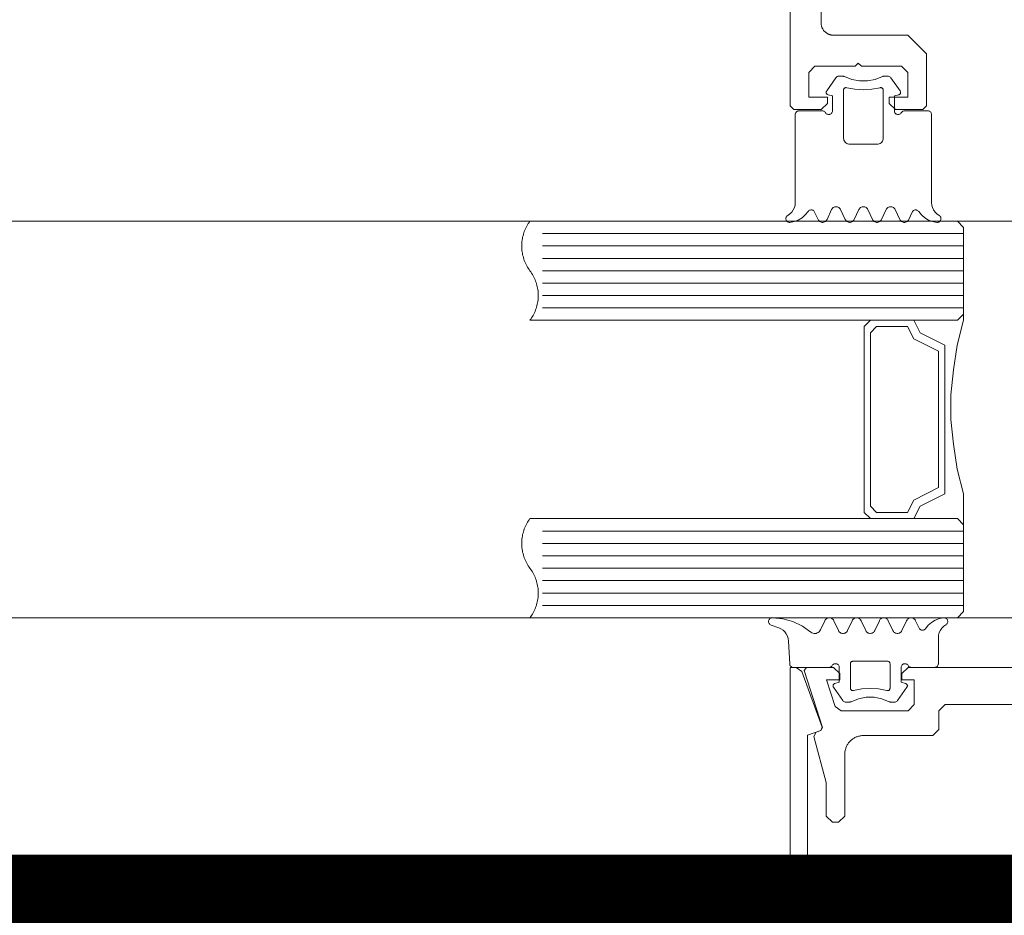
# Model space of a CAD drawing. Header units: millimetres. Extents: x 7483 to 13091, y 8111 to 13871.
# Tile 171 of 256: x 10001 to 10009, y 9220 to 9227. Entities that reach past the tile are written whole.
import ezdxf

# ---------------------------------------------------------------- set-up
doc = ezdxf.new("R2010")
doc.units = ezdxf.units.MM
doc.linetypes.add('DASHED2', pattern=[0.375, 0.25, -0.125])
doc.linetypes.add('DGN_STYLE_2', pattern=[30.2, 18.12, -12.08])
doc.layers.add('a___wymiary', color=7, linetype='Continuous', lineweight=5, true_color=0x000000)
doc.layers.add('wymiary', color=7, linetype='Continuous', lineweight=5, true_color=0xb2b2b2)
for name, color, linetype, lineweight in [('A_zaluzje', 7, 'Continuous', 15), ('CZ-SR', 106, 'Continuous', 13), ('drzwi', 30, 'Continuous', 20)]:
    doc.layers.add(name, color=color, linetype=linetype, lineweight=lineweight)
doc.layers.add('Powierzchnie', color=21, linetype='DGN_STYLE_2', lineweight=15, plot=False)
doc.styles.add('Arial', font='arial.ttf')
doc.dimstyles.new('wymiary agp1', dxfattribs={"dimtxt": 16, "dimasz": 5, "dimexe": 30, "dimexo": 60, "dimgap": 1.8, "dimtad": 1, "dimdec": 3, "dimrnd": 0.5, "dimdsep": 46, "dimtxsty": 'Arial', "dimblk": 'znacznik', "dimcen": 1.5, "dimse1": 1, "dimse2": 1, "dimclrd": 256, "dimazin": 0, "dimtfac": 1, "dimtdec": 3, "dimtmove": 1, "dimatfit": 3, "dimldrblk": 'znacznik', "dimfxl": 0, "dimlwd": -1, "dimarcsym": 0})

# ---------------------------------------------------------------- blocks, each defined once
blk = doc.blocks.new('zw$58')
for p, q in [((2.461288, 6.650213), (2.536239, 6.757207)), ((2.979159, 6.757207), (3.054061, 6.650213)), ((2.391415, 5.613097), (2.363192, 5.673681)), ((2.501424, 5.693505), (2.463924, 5.613097)), ((2.611434, 5.613097), (2.573934, 5.693505)), ((2.721444, 5.693505), (2.683944, 5.613097)), ((2.831454, 5.613097), (2.793954, 5.693505)), ((2.941415, 5.693505), (2.903915, 5.613097)), ((3.051424, 5.613097), (3.013924, 5.693505)), ((3.152206, 5.673681), (3.123934, 5.613097)), ((3.566666, 5.500001), (0.166666, 5.500001)), ((3.566666, 5.400001), (0.166666, 5.400001)), ((3.566666, 5.300001), (0.166666, 5.300001)), ((3.566666, 5.200001), (0.166666, 5.200001)), ((3.566666, 5.100001), (0.166666, 5.100001)), ((3.566666, 5.000001), (0.166666, 5.000001)), ((3.566666, 4.900001), (0.166666, 4.900001)), ((3.566666, 3.100001), (0.166666, 3.100001)), ((3.566666, 3.000001), (0.166666, 3.000001)), ((3.566666, 2.900001), (0.166666, 2.900001)), ((3.566666, 2.800001), (0.166666, 2.800001)), ((3.566666, 2.700001), (0.166666, 2.700001)), ((3.566666, 2.600001), (0.166666, 2.600001)), ((3.566666, 2.500001), (0.166666, 2.500001)), ((2.012307, 2.341814), (2.074172, 2.319304)), ((2.556301, 2.296495), (2.518801, 2.376909)), ((2.666311, 2.376909), (2.628811, 2.296495)), ((2.776321, 2.296495), (2.738821, 2.376909)), ((2.88633, 2.376909), (2.84883, 2.296495)), ((2.996291, 2.296495), (2.95884, 2.376909)), ((3.106301, 2.376909), (3.068801, 2.296495)), ((3.207082, 2.31632), (3.178811, 2.376909)), ((2.158694, 2.233617), (2.158694, 2.233617)), ((2.152932, 2.212816), (2.1626, 2.028435)), ((2.158694, 2.138372), (2.158694, 2.138372)), ((2.563479, 1.995494), (2.563479, 1.995494)), ((2.968264, 2.04312), (2.968264, 2.04312)), ((2.516164, 1.839788), (2.591115, 1.732793)), ((2.563479, 1.900243), (2.563479, 1.900243)), ((3.034035, 1.732793), (3.108938, 1.839788)), ((3.111184, 1.852617), (3.111184, 1.852617))]:
    blk.add_line(p, q)
for points in [[(2.166666, 14.7502), (2.166666, 6.5302), (2.196666, 6.5002), (2.416666, 6.5002), (2.466666, 6.5502), (2.466666, 6.6002), (2.316062, 6.6002), (2.316062, 6.8002), (2.366062, 6.8502), (2.691062, 6.8502), (2.716062, 6.8752), (2.741062, 6.8502), (3.066062, 6.8502), (3.116062, 6.8002), (3.116062, 6.6002), (2.966062, 6.6002), (2.966062, 6.5502), (3.016062, 6.5002), (3.236062, 6.5002), (3.266062, 6.5302), (3.266062, 6.9502), (3.116062, 7.1002), (2.516062, 7.1002), (2.5117, 7.100295), (2.507346, 7.100581), (2.503009, 7.101056), (2.498697, 7.101719), (2.494418, 7.10257), (2.49018, 7.103608), (2.485991, 7.104828), (2.48186, 7.106231), (2.477793, 7.107812), (2.4738, 7.109569), (2.469887, 7.111499), (2.466062, 7.113598), (2.462332, 7.115861), (2.458704, 7.118285), (2.455185, 7.120865), (2.451783, 7.123596), (2.448503, 7.126472), (2.445351, 7.129489), (2.442334, 7.132641), (2.439457, 7.135921), (2.436726, 7.139324), (2.434146, 7.142842), (2.431722, 7.14647), (2.429459, 7.1502), (2.427361, 7.154025), (2.425431, 7.157938), (2.423674, 7.161932), (2.422092, 7.165998), (2.42069, 7.17013), (2.419469, 7.174318), (2.418432, 7.178556), (2.417581, 7.182835), (2.416917, 7.187147), (2.416442, 7.191485), (2.416157, 7.195838), (2.416062, 7.2002), (2.416062, 8.0002)], [(2.536208, 6.757225), (2.539267, 6.760918), (2.542875, 6.764077), (2.54694, 6.766621), (2.551359, 6.768485), (2.556019, 6.769621), (2.560799, 6.77), (2.590341, 6.77), (2.593855, 6.769796), (2.597321, 6.769183), (2.600692, 6.768167), (2.60392, 6.766764)], [(2.911432, 6.766753), (2.852144, 6.743386), (2.789537, 6.731494), (2.725812, 6.731494), (2.663205, 6.743386), (2.603917, 6.766753)], [(2.911439, 6.766745), (2.914664, 6.768152), (2.918032, 6.769172), (2.921496, 6.769791), (2.925008, 6.77), (2.954598, 6.77), (2.96032, 6.769445), (2.96583, 6.767809), (2.970928, 6.765153), (2.975425, 6.761573), (2.979157, 6.757202)], [(2.892686, 6.676828), (2.89628, 6.677415), (2.899921, 6.67734), (2.903487, 6.676605), (2.906862, 6.675236), (2.909932, 6.673277), (2.912596, 6.670794), (2.914766, 6.667869), (2.916369, 6.664598), (2.917353, 6.661091), (2.917684, 6.657463), (2.917684, 6.27), (2.916925, 6.261318), (2.914669, 6.252899), (2.910986, 6.245), (2.905986, 6.237861), (2.899824, 6.231698), (2.892684, 6.226699), (2.884785, 6.223015), (2.876367, 6.22076), (2.867684, 6.22), (2.647665, 6.22), (2.638982, 6.22076), (2.630564, 6.223015), (2.622665, 6.226699), (2.615525, 6.231698), (2.609363, 6.237861), (2.604363, 6.245), (2.60068, 6.252899), (2.598424, 6.261318), (2.597665, 6.27), (2.597665, 6.657463), (2.597996, 6.661089), (2.59898, 6.664594), (2.600583, 6.667862), (2.602753, 6.670787), (2.605417, 6.67327), (2.608488, 6.675229), (2.611863, 6.6766), (2.615431, 6.677338), (2.619074, 6.677416), (2.62267, 6.676834)], [(2.892681, 6.676829), (2.82572, 6.663984), (2.757674, 6.659679), (2.689629, 6.663984), (2.622667, 6.676829)], [(2.451693, 6.474988), (2.454694, 6.470707), (2.458394, 6.467012), (2.462679, 6.464015), (2.467419, 6.461808), (2.47247, 6.460456), (2.477679, 6.460003), (2.482889, 6.46046), (2.487939, 6.461814), (2.492678, 6.464025), (2.496961, 6.467024), (2.500658, 6.470722), (2.503656, 6.475005), (2.505866, 6.479743), (2.507219, 6.484793), (2.507674, 6.490001), (2.507674, 6.610003), (2.472518, 6.619426)], [(2.472518, 6.619418), (2.469239, 6.620607), (2.466217, 6.622349), (2.463544, 6.624588), (2.4613, 6.627259), (2.459554, 6.630279), (2.458359, 6.633556), (2.457751, 6.636991), (2.45775, 6.640479), (2.458354, 6.643915), (2.459546, 6.647193), (2.46129, 6.650215)], [(3.063668, 6.475009), (3.060669, 6.470724), (3.056971, 6.467025), (3.052687, 6.464025), (3.047947, 6.461814), (3.042895, 6.460459), (3.037684, 6.460003), (3.032473, 6.460458), (3.027421, 6.46181), (3.02268, 6.46402), (3.018395, 6.467019), (3.014696, 6.470717), (3.011695, 6.475001), (3.009484, 6.47974), (3.00813, 6.484792), (3.007674, 6.490001), (3.007674, 6.610003), (3.04288, 6.619426)], [(3.054059, 6.650215), (3.055801, 6.647197), (3.056992, 6.643923), (3.057598, 6.640492), (3.057599, 6.637008), (3.056996, 6.633577), (3.055806, 6.630302), (3.054067, 6.627283), (3.05183, 6.624613), (3.049163, 6.622371), (3.046149, 6.620626), (3.042877, 6.61943)], [(2.146833, 5.646098), (2.164189, 5.65806), (2.179184, 5.672875), (2.191355, 5.690084), (2.200327, 5.709158), (2.205824, 5.729508), (2.207674, 5.750505), (2.207674, 6.460003), (2.208131, 6.465215), (2.209487, 6.470268), (2.211699, 6.475009), (2.214702, 6.479294), (2.218404, 6.482992), (2.222692, 6.48599), (2.227436, 6.488199), (2.232491, 6.489549), (2.237704, 6.490001), (2.425741, 6.490001), (2.430949, 6.489542), (2.435997, 6.488185), (2.440734, 6.485973), (2.445015, 6.482972), (2.44871, 6.479274), (2.451707, 6.474991)], [(3.368516, 5.646098), (3.35116, 5.65806), (3.336165, 5.672875), (3.323994, 5.690084), (3.315022, 5.709158), (3.309525, 5.729508), (3.307674, 5.750505), (3.307674, 6.460003), (3.307219, 6.465209), (3.305866, 6.470258), (3.303658, 6.474995), (3.300661, 6.479277), (3.296966, 6.482974), (3.292685, 6.485974), (3.287949, 6.488186), (3.282901, 6.489542), (3.277694, 6.490001), (3.089657, 6.490001), (3.084445, 6.489549), (3.07939, 6.488199), (3.074647, 6.485991), (3.070359, 6.482993), (3.066657, 6.479296), (3.063654, 6.475012)], [(2.16456, 5.590142), (2.159461, 5.590082), (2.154426, 5.590885), (2.1496, 5.592529), (2.145122, 5.594966), (2.141121, 5.598126), (2.137713, 5.601917), (2.134996, 5.606231), (2.133049, 5.610943), (2.131928, 5.615916), (2.131666, 5.621007), (2.132269, 5.626069), (2.133721, 5.630955), (2.13598, 5.635526), (2.13898, 5.639648), (2.142635, 5.643202), (2.146838, 5.646087)], [(2.31109, 5.677723), (2.288957, 5.650315), (2.262359, 5.627216), (2.232121, 5.609142), (2.19918, 5.596654), (2.164559, 5.590139)], [(2.311103, 5.677724), (2.314417, 5.681831), (2.3184, 5.685293), (2.322927, 5.688002), (2.327858, 5.689876), (2.333042, 5.690856), (2.338317, 5.690912), (2.34352, 5.690042), (2.34849, 5.688273), (2.353073, 5.685659), (2.357128, 5.682282), (2.360528, 5.678247), (2.363168, 5.673677)], [(2.501413, 5.693504), (2.5049, 5.699542), (2.509384, 5.704884), (2.514727, 5.709366), (2.520768, 5.712852), (2.527322, 5.715237), (2.534192, 5.716448), (2.541167, 5.716448), (2.548036, 5.715237), (2.554591, 5.712852), (2.560632, 5.709366), (2.565975, 5.704884), (2.570458, 5.699542), (2.573946, 5.693504)], [(2.721435, 5.693513), (2.724921, 5.699551), (2.729403, 5.704891), (2.734745, 5.709372), (2.740783, 5.712857), (2.747334, 5.71524), (2.754199, 5.716449), (2.76117, 5.716447), (2.768035, 5.715235), (2.774585, 5.712848), (2.780621, 5.70936), (2.78596, 5.704877), (2.790439, 5.699534), (2.793923, 5.693494)], [(2.941445, 5.693494), (2.944929, 5.699534), (2.949408, 5.704877), (2.954747, 5.70936), (2.960783, 5.712848), (2.967333, 5.715235), (2.974198, 5.716447), (2.981169, 5.716449), (2.988035, 5.71524), (2.994586, 5.712857), (3.000624, 5.709372), (3.005965, 5.704891), (3.010447, 5.699551), (3.013934, 5.693513)], [(3.152187, 5.673687), (3.154832, 5.678255), (3.158236, 5.68229), (3.162296, 5.685666), (3.166884, 5.688278), (3.171859, 5.690045), (3.177067, 5.690913), (3.182346, 5.690855), (3.187534, 5.689873), (3.192469, 5.687997), (3.196999, 5.685285), (3.200983, 5.681821), (3.204298, 5.677713)], [(3.35079, 5.590144), (3.31618, 5.596665), (3.283251, 5.609155), (3.253023, 5.627228), (3.226434, 5.650322), (3.204308, 5.677723)], [(3.368522, 5.646108), (3.372735, 5.643225), (3.376398, 5.639671), (3.379405, 5.635547), (3.381669, 5.630974), (3.383126, 5.626082), (3.383732, 5.621015), (3.38347, 5.615918), (3.382348, 5.61094), (3.380398, 5.606224), (3.377676, 5.601906), (3.374262, 5.598112), (3.370255, 5.594951), (3.365769, 5.592516), (3.360935, 5.590876), (3.355894, 5.590078), (3.35079, 5.590147)], [(2.463934, 5.613089), (2.460447, 5.607051), (2.455965, 5.601711), (2.450624, 5.59723), (2.444586, 5.593745), (2.438035, 5.591362), (2.431169, 5.590153), (2.424198, 5.590154), (2.417333, 5.591367), (2.410783, 5.593754), (2.404747, 5.597242), (2.399408, 5.601725), (2.394929, 5.607068), (2.391445, 5.613107)], [(2.683956, 5.613098), (2.680468, 5.607059), (2.675985, 5.601718), (2.670641, 5.597236), (2.664601, 5.593749), (2.658046, 5.591364), (2.651177, 5.590154), (2.644201, 5.590154), (2.637332, 5.591364), (2.630778, 5.593749), (2.624737, 5.597236), (2.619394, 5.601718), (2.61491, 5.607059), (2.611423, 5.613098)], [(2.903924, 5.613089), (2.900438, 5.607052), (2.895958, 5.601713), (2.890618, 5.597233), (2.884582, 5.593748), (2.878033, 5.591364), (2.871169, 5.590153), (2.8642, 5.590153), (2.857336, 5.591364), (2.850787, 5.593748), (2.84475, 5.597233), (2.839411, 5.601713), (2.83493, 5.607052), (2.831444, 5.613089)], [(3.123946, 5.613098), (3.120458, 5.607059), (3.115975, 5.601718), (3.110632, 5.597236), (3.104591, 5.593749), (3.098036, 5.591364), (3.091167, 5.590154), (3.084192, 5.590154), (3.077322, 5.591364), (3.070768, 5.593749), (3.064727, 5.597236), (3.059384, 5.601718), (3.0549, 5.607059), (3.051413, 5.613098)], [(3.564666, 3.152001), (3.564666, 3.400001), (3.514666, 3.600001), (3.484666, 3.800001), (3.464666, 4.000001), (3.464666, 4.200001), (3.484666, 4.400001), (3.514666, 4.600001), (3.564666, 4.800001), (3.564666, 4.848001)], [(3.514666, 4.800001), (3.164666, 4.800001), (3.214666, 4.700001), (3.414666, 4.600001), (3.414666, 3.400001), (3.214666, 3.300001), (3.164666, 3.200001), (3.514666, 3.200001)], [(2.012307, 2.341817), (2.007544, 2.344043), (2.003242, 2.347067), (1.999535, 2.350796), (1.996536, 2.355114), (1.994337, 2.359889), (1.993005, 2.364975), (1.992581, 2.370216), (1.993079, 2.37545), (1.994483, 2.380516), (1.99675, 2.38526), (1.99981, 2.389535), (2.00357, 2.393211), (2.007913, 2.396173), (2.012707, 2.398333), (2.017805, 2.399622), (2.023049, 2.400001)], [(2.023049, 2.399997), (2.107082, 2.391525), (2.18849, 2.36903), (2.26495, 2.333153), (2.334281, 2.284919)], [(2.446323, 2.3769), (2.449807, 2.382939), (2.454286, 2.388282), (2.459625, 2.392765), (2.465661, 2.396253), (2.47221, 2.398639), (2.479075, 2.399852), (2.486046, 2.399854), (2.492911, 2.398645), (2.499462, 2.396262), (2.505499, 2.392777), (2.51084, 2.388296), (2.515322, 2.382956), (2.518809, 2.376918)], [(2.6663, 2.376909), (2.669788, 2.382948), (2.674271, 2.388289), (2.679614, 2.392771), (2.685655, 2.396257), (2.692209, 2.398642), (2.699078, 2.399853), (2.706053, 2.399853), (2.712922, 2.398642), (2.719476, 2.396257), (2.725517, 2.392771), (2.73086, 2.388289), (2.735343, 2.382948), (2.738831, 2.376909)], [(2.886322, 2.376918), (2.889809, 2.382956), (2.894291, 2.388296), (2.899632, 2.392777), (2.90567, 2.396262), (2.912221, 2.398645), (2.919086, 2.399854), (2.926056, 2.399852), (2.932921, 2.398639), (2.93947, 2.396253), (2.945506, 2.392765), (2.950845, 2.388282), (2.955324, 2.382939), (2.958808, 2.3769)], [(3.106333, 2.3769), (3.109817, 2.382939), (3.114296, 2.388282), (3.119635, 2.392765), (3.125671, 2.396253), (3.13222, 2.398639), (3.139085, 2.399852), (3.146055, 2.399854), (3.15292, 2.398645), (3.159471, 2.396262), (3.165509, 2.392777), (3.17085, 2.388296), (3.175332, 2.382956), (3.178819, 2.376918)], [(3.259184, 2.312277), (3.28131, 2.339678), (3.307899, 2.362773), (3.338127, 2.380845), (3.371057, 2.393336), (3.405666, 2.399856)], [(3.405666, 2.399859), (3.41077, 2.399928), (3.415812, 2.399131), (3.420645, 2.39749), (3.425131, 2.395054), (3.429139, 2.391893), (3.432553, 2.388099), (3.435274, 2.383781), (3.437224, 2.379064), (3.438346, 2.374085), (3.438608, 2.368987), (3.438002, 2.363919), (3.436545, 2.359028), (3.434281, 2.354453), (3.431273, 2.350329), (3.42761, 2.346775), (3.423398, 2.343892)], [(2.074175, 2.319293), (2.092353, 2.310898), (2.108882, 2.299597), (2.123302, 2.285706), (2.135211, 2.269612), (2.144278, 2.251761), (2.150251, 2.232653), (2.152963, 2.212817)], [(2.446291, 2.376909), (2.411526, 2.302269), (2.406932, 2.294389), (2.400982, 2.287474), (2.393876, 2.281755), (2.385848, 2.277423), (2.377167, 2.274621), (2.368122, 2.273442), (2.359013, 2.273927), (2.350144, 2.276059), (2.341809, 2.279766), (2.334287, 2.284926)], [(3.118532, 2.01499), (3.121535, 2.010707), (3.125237, 2.007011), (3.129524, 2.004014), (3.134267, 2.001807), (3.139321, 2.000457), (3.144533, 2.000005), (3.332571, 2.000005), (3.337777, 2.000461), (3.342824, 2.001814), (3.347561, 2.004024), (3.351842, 2.007023), (3.355537, 2.010721), (3.358534, 2.015004), (3.360743, 2.019744), (3.362096, 2.024795), (3.362551, 2.030004), (3.362551, 2.239501), (3.364402, 2.260494), (3.369899, 2.280839), (3.37887, 2.299909), (3.39104, 2.317116), (3.406032, 2.331929), (3.423386, 2.343891)], [(3.259173, 2.312287), (3.255858, 2.308178), (3.251874, 2.304715), (3.247344, 2.302003), (3.24241, 2.300127), (3.237222, 2.299145), (3.231943, 2.299087), (3.226736, 2.299955), (3.221761, 2.301723), (3.217173, 2.304334), (3.213114, 2.30771), (3.20971, 2.311744), (3.207065, 2.316313)], [(2.628818, 2.296488), (2.625331, 2.290452), (2.620849, 2.285112), (2.615508, 2.280633), (2.60947, 2.277149), (2.60292, 2.274766), (2.596055, 2.273557), (2.589085, 2.273559), (2.582221, 2.274771), (2.575672, 2.277157), (2.569636, 2.280645), (2.564297, 2.285127), (2.559818, 2.290469), (2.556334, 2.296507)], [(2.84884, 2.296498), (2.845352, 2.29046), (2.840868, 2.28512), (2.835525, 2.280639), (2.829485, 2.277153), (2.822931, 2.274769), (2.816063, 2.273558), (2.809088, 2.273558), (2.80222, 2.274769), (2.795666, 2.277153), (2.789625, 2.280639), (2.784282, 2.28512), (2.779799, 2.29046), (2.776311, 2.296498)], [(3.068808, 2.296488), (3.065321, 2.290452), (3.060839, 2.285112), (3.055498, 2.280633), (3.049461, 2.277149), (3.04291, 2.274766), (3.036045, 2.273557), (3.029075, 2.273559), (3.022211, 2.274771), (3.015662, 2.277157), (3.009626, 2.280645), (3.004288, 2.285127), (2.999808, 2.290469), (2.996324, 2.296507)], [(2.506582, 2.015011), (2.503585, 2.010729), (2.49989, 2.007032), (2.495609, 2.004032), (2.490873, 2.001821), (2.485825, 2.000465), (2.480617, 2.000005), (2.19258, 2.000005), (2.187539, 2.000427), (2.18264, 2.00169), (2.178023, 2.003759), (2.173819, 2.006573), (2.170148, 2.010053), (2.167114, 2.014101), (2.164803, 2.0186), (2.163282, 2.023424), (2.162592, 2.028435)], [(6.916666, 0), (2.416666, 0), (2.405761, 0.000238), (2.394877, 0.000951), (2.384034, 0.002139), (2.373254, 0.003798), (2.362556, 0.005926), (2.351961, 0.008519), (2.34149, 0.011571), (2.331161, 0.015077), (2.320995, 0.01903), (2.311011, 0.023423), (2.301229, 0.028247), (2.291666, 0.033494), (2.282341, 0.039152), (2.273272, 0.045212), (2.264476, 0.051662), (2.255969, 0.058489), (2.247768, 0.065681), (2.239889, 0.073223), (2.232347, 0.081103), (2.225155, 0.089303), (2.218328, 0.09781), (2.211878, 0.106606), (2.205818, 0.115675), (2.20016, 0.125), (2.194913, 0.134563), (2.190089, 0.144346), (2.185696, 0.154329), (2.181743, 0.164495), (2.178237, 0.174824), (2.175185, 0.185295), (2.172592, 0.19589), (2.170464, 0.206588), (2.168805, 0.217369), (2.167617, 0.228211), (2.166904, 0.239095), (2.166666, 0.25), (2.166666, 2), (2.214594, 2), (2.261578, 1.967101), (2.42546, 1.51684), (2.413506, 1.491206), (2.413506, 1.491206), (2.307055, 1.452461), (2.307055, 0.260951), (2.307151, 0.256563), (2.30744, 0.252183), (2.307921, 0.247821), (2.308592, 0.243483), (2.309454, 0.239179), (2.310503, 0.234917), (2.311739, 0.230705), (2.313158, 0.226552), (2.314758, 0.222464), (2.316536, 0.218451), (2.318488, 0.21452), (2.320611, 0.210678), (2.3229, 0.206933), (2.325352, 0.203292), (2.327961, 0.199763), (2.330722, 0.196351), (2.33363, 0.193063), (2.33668, 0.189907), (2.339866, 0.186887), (2.34318, 0.18401), (2.346618, 0.181281), (2.350173, 0.178705), (2.353837, 0.176289), (2.357603, 0.174035), (2.361465, 0.171948), (2.365414, 0.170034), (2.369444, 0.168294), (2.373547, 0.166733), (2.377713, 0.165353), (2.381937, 0.164158), (2.386208, 0.163149), (2.39052, 0.162328), (2.394864, 0.161697), (2.399231, 0.161258), (2.403614, 0.161011), (2.408003, 0.160956), (4.666666, 0.182364)], [(6.217637, 2), (3.117637, 2), (3.067637, 1.95), (3.067637, 1.900499), (3.167637, 1.900499), (3.167637, 1.7), (3.117637, 1.65), (2.577398, 1.65), (2.529826, 1.684611), (2.459988, 1.900499), (2.567637, 1.900499), (2.567637, 1.95), (2.517637, 2), (2.297637, 2), (2.278608, 1.973844), (2.426666, 1.516156), (2.414454, 1.491198), (2.377411, 1.477766), (2.358659, 1.441798), (2.358659, 1.441798), (2.457637, 1.072408), (2.457637, 0.8), (2.507637, 0.75), (2.557637, 0.75), (2.607637, 0.8), (2.607637, 1.3), (2.60778, 1.306543), (2.608208, 1.313073), (2.60892, 1.319579), (2.609916, 1.326047), (2.611192, 1.332466), (2.612748, 1.338823), (2.614579, 1.345106), (2.616683, 1.351303), (2.619055, 1.357403), (2.621691, 1.363393), (2.624585, 1.369262), (2.627733, 1.375), (2.631128, 1.380595), (2.634764, 1.386037), (2.638634, 1.391314), (2.64273, 1.396418), (2.647045, 1.401339), (2.651571, 1.406066), (2.656298, 1.410592), (2.661219, 1.414907), (2.666323, 1.419003), (2.6716, 1.422873), (2.677042, 1.426509), (2.682637, 1.429904), (2.688375, 1.433052), (2.694244, 1.435946), (2.700234, 1.438582), (2.706334, 1.440954), (2.712531, 1.443058), (2.718814, 1.444889), (2.725171, 1.446445), (2.73159, 1.447721), (2.738058, 1.448717), (2.744564, 1.449429), (2.751094, 1.449857), (2.757637, 1.45), (3.317637, 1.45), (3.367637, 1.5), (3.367637, 1.65), (3.417637, 1.7), (4.642637, 1.7)], [(2.506607, 2.015004), (2.509605, 2.019288), (2.5133, 2.022985), (2.517581, 2.025985), (2.522317, 2.028195), (2.527364, 2.029548), (2.53257, 2.030004), (2.537776, 2.029548), (2.542824, 2.028195), (2.54756, 2.025985), (2.55184, 2.022986), (2.555536, 2.019288), (2.558533, 2.015005), (2.560742, 2.010265), (2.562095, 2.005214), (2.562551, 2.000005), (2.562551, 1.880004), (2.527395, 1.87058)], [(2.677589, 1.813178), (2.673995, 1.812591), (2.670355, 1.812666), (2.666788, 1.8134), (2.663414, 1.814769), (2.660344, 1.816727), (2.65768, 1.81921), (2.65551, 1.822134), (2.653906, 1.825404), (2.652922, 1.82891), (2.65259, 1.832537), (2.65259, 2.030004), (2.652893, 2.033474), (2.653794, 2.036839), (2.655265, 2.039997), (2.657261, 2.042852), (2.659722, 2.045317), (2.662574, 2.047317), (2.665729, 2.048792), (2.669092, 2.049697), (2.672561, 2.050005), (2.95259, 2.050005), (2.956059, 2.049697), (2.959422, 2.048792), (2.962577, 2.047317), (2.965429, 2.045317), (2.96789, 2.042852), (2.969886, 2.039997), (2.971357, 2.036839), (2.972257, 2.033474), (2.972561, 2.030004), (2.972561, 1.832537), (2.972229, 1.82891), (2.971244, 1.825404), (2.969641, 1.822134), (2.967471, 1.81921), (2.964807, 1.816727), (2.961737, 1.814769), (2.958363, 1.8134), (2.954796, 1.812666), (2.951156, 1.812591), (2.947562, 1.813178)], [(3.097756, 1.87058), (3.062551, 1.880004), (3.062551, 2.000005), (3.063007, 2.005215), (3.064362, 2.010267), (3.066573, 2.015007), (3.069574, 2.019291), (3.073273, 2.022988), (3.077559, 2.025987), (3.0823, 2.028197), (3.087353, 2.029549), (3.092563, 2.030004), (3.097774, 2.029547), (3.102826, 2.028191), (3.107566, 2.02598), (3.11185, 2.022978), (3.115547, 2.019279), (3.118546, 2.014994)], [(2.516164, 1.8398), (2.514422, 1.842819), (2.51323, 1.846094), (2.512626, 1.849526), (2.512628, 1.853011), (2.513235, 1.856443), (2.514429, 1.859717), (2.516175, 1.862734), (2.518418, 1.865403), (2.521091, 1.867643), (2.524112, 1.869385), (2.52739, 1.870576)], [(2.677586, 1.813178), (2.744539, 1.826018), (2.812575, 1.830321), (2.880612, 1.826018), (2.947565, 1.813178)], [(3.097753, 1.87057), (3.101025, 1.869375), (3.10404, 1.86763), (3.106706, 1.865388), (3.108943, 1.862718), (3.110683, 1.859699), (3.111872, 1.856425), (3.112476, 1.852994), (3.112474, 1.84951), (3.111868, 1.846079), (3.110676, 1.842805), (3.108935, 1.839788)], [(2.658789, 1.723238), (2.718079, 1.746608), (2.780689, 1.758504), (2.844419, 1.758508), (2.90703, 1.74662), (2.966323, 1.723258)], [(2.658798, 1.723237), (2.655569, 1.721833), (2.652198, 1.720818), (2.648732, 1.720204), (2.645217, 1.72), (2.615676, 1.72), (2.609957, 1.720551), (2.604449, 1.722183), (2.599352, 1.724837), (2.594855, 1.728415), (2.591123, 1.732786)], [(3.034032, 1.732797), (3.0303, 1.728426), (3.025803, 1.724847), (3.020706, 1.722191), (3.015196, 1.720555), (3.009475, 1.72), (2.979885, 1.72), (2.976372, 1.720209), (2.972908, 1.720828), (2.96954, 1.721849), (2.966314, 1.723257)]]:
    blk.add_lwpolyline(points)
for points in [[(3.516666, 4.800001), (0.066666, 4.800001), (0.073644, 4.80966), (0.080273, 4.819563), (0.086543, 4.829696), (0.092447, 4.840046), (0.097977, 4.850601), (0.103127, 4.861347), (0.107889, 4.87227), (0.112258, 4.883356), (0.116227, 4.894592), (0.119793, 4.905962), (0.12295, 4.917452), (0.125694, 4.929048), (0.128022, 4.940734), (0.12993, 4.952497), (0.131418, 4.96432), (0.132481, 4.976188), (0.13312, 4.988087), (0.133333, 5.000001), (0.13312, 5.011915), (0.132481, 5.023814), (0.131418, 5.035683), (0.12993, 5.047506), (0.128022, 5.059268), (0.125694, 5.070954), (0.12295, 5.08255), (0.119793, 5.09404), (0.116227, 5.10541), (0.112258, 5.116646), (0.107889, 5.127732), (0.103127, 5.138655), (0.097977, 5.149401), (0.092447, 5.159956), (0.086543, 5.170307), (0.080273, 5.18044), (0.073644, 5.190342), (0.066666, 5.200001), (0.059688, 5.20966), (0.05306, 5.219563), (0.046789, 5.229696), (0.040885, 5.240046), (0.035355, 5.250601), (0.030206, 5.261347), (0.025443, 5.27227), (0.021075, 5.283356), (0.017105, 5.294592), (0.01354, 5.305962), (0.010383, 5.317452), (0.007639, 5.329048), (0.005311, 5.340734), (0.003402, 5.352497), (0.001915, 5.36432), (0.000851, 5.376188), (0.000213, 5.388087), (0, 5.400001), (0.000213, 5.411915), (0.000851, 5.423814), (0.001915, 5.435683), (0.003402, 5.447506), (0.005311, 5.459268), (0.007639, 5.470954), (0.010383, 5.48255), (0.01354, 5.49404), (0.017105, 5.50541), (0.021075, 5.516646), (0.025443, 5.527732), (0.030206, 5.538655), (0.035355, 5.549401), (0.040885, 5.559956), (0.046789, 5.570307), (0.05306, 5.58044), (0.059688, 5.590342), (0.066666, 5.600001), (3.516666, 5.600001), (3.566666, 5.550001), (3.566666, 4.850001), (3.516666, 4.800001)], [(2.814666, 3.200001), (2.764666, 3.250001), (2.764666, 4.750001), (2.814666, 4.800001), (3.164666, 4.800001), (3.214666, 4.700001), (3.414666, 4.600001), (3.414666, 3.400001), (3.214666, 3.300001), (3.164666, 3.200001), (2.814666, 3.200001)], [(2.864666, 3.250001), (2.814666, 3.300001), (2.814666, 4.700001), (2.864666, 4.750001), (3.114666, 4.750001), (3.164666, 4.650001), (3.364666, 4.550001), (3.364666, 3.450001), (3.164666, 3.350001), (3.114666, 3.250001), (2.864666, 3.250001)], [(3.516666, 2.400001), (0.066666, 2.400001), (0.073644, 2.40966), (0.080273, 2.419563), (0.086543, 2.429696), (0.092447, 2.440046), (0.097977, 2.450601), (0.103127, 2.461347), (0.107889, 2.47227), (0.112258, 2.483356), (0.116227, 2.494592), (0.119793, 2.505962), (0.12295, 2.517452), (0.125694, 2.529048), (0.128022, 2.540734), (0.12993, 2.552497), (0.131418, 2.56432), (0.132481, 2.576188), (0.13312, 2.588087), (0.133333, 2.600001), (0.13312, 2.611915), (0.132481, 2.623814), (0.131418, 2.635683), (0.12993, 2.647506), (0.128022, 2.659268), (0.125694, 2.670954), (0.12295, 2.68255), (0.119793, 2.69404), (0.116227, 2.70541), (0.112258, 2.716646), (0.107889, 2.727732), (0.103127, 2.738655), (0.097977, 2.749401), (0.092447, 2.759956), (0.086543, 2.770307), (0.080273, 2.78044), (0.073644, 2.790342), (0.066666, 2.800001), (0.059688, 2.80966), (0.05306, 2.819563), (0.046789, 2.829696), (0.040885, 2.840046), (0.035355, 2.850601), (0.030206, 2.861347), (0.025443, 2.87227), (0.021075, 2.883356), (0.017105, 2.894592), (0.01354, 2.905962), (0.010383, 2.917452), (0.007639, 2.929048), (0.005311, 2.940734), (0.003402, 2.952497), (0.001915, 2.96432), (0.000851, 2.976188), (0.000213, 2.988087), (0, 3.000001), (0.000213, 3.011915), (0.000851, 3.023814), (0.001915, 3.035683), (0.003402, 3.047506), (0.005311, 3.059268), (0.007639, 3.070954), (0.010383, 3.08255), (0.01354, 3.09404), (0.017105, 3.10541), (0.021075, 3.116646), (0.025443, 3.127732), (0.030206, 3.138655), (0.035355, 3.149401), (0.040885, 3.159956), (0.046789, 3.170307), (0.05306, 3.18044), (0.059688, 3.190342), (0.066666, 3.200001), (3.516666, 3.200001), (3.566666, 3.150001), (3.566666, 2.450001), (3.516666, 2.400001)]]:
    blk.add_lwpolyline(points, close=True)
blk = doc.blocks.new('gfhgfhhf')
at = {"layer": 'drzwi'}
for points in [[(8212.0716, 5161.7507), (9892.0665, 5161.7507)], [(8211.9052, 5158.5507), (9892.0665, 5158.5507)]]:
    blk.add_lwpolyline(points, dxfattribs=at)
blk.add_blockref('zw$58', (9494.8998, 5156.1511), dxfattribs=at)
blk = doc.blocks.new('ghgfhgfhhaasdsd')
at = {"layer": 'A_zaluzje', "linetype": 'DASHED2', "ltscale": 100}
blk.add_lwpolyline([(-928.0722, 13090.3643), (-928.0722, 13089.5643), (-940.0722, 13089.5643), (-940.0722, 13090.3643), (-928.0722, 13090.3643)], dxfattribs=at)
blk = doc.blocks.new('znacznik')
at = {"layer": 'a___wymiary'}
for p, q in [((0, 1.3936), (0, -1.3936)), ((1.3936, 0), (-1.3936, 0))]:
    blk.add_line(p, q, dxfattribs=at)
at = {"layer": 'a___wymiary', "const_width": 0.2}
blk.add_lwpolyline([(0.8759, 0.8759), (-0.8759, -0.8759)], dxfattribs=at)
blk = doc.blocks.new('*D1303')
at = {"layer": 'Defpoints', "color": 0, "transparency": 16777216}
for p in [(8555.2864, 11469.3622), (10277.0226, 11469.3622), (8692.0284, 9219.5616)]:
    blk.add_point(p, dxfattribs=at)
at = {"layer": 'wymiary', "color": 253, "true_color": 0x999999, "transparency": 16777216}
blk.add_line((8555.2864, 9224.5616), (8555.2864, 11464.3622), dxfattribs=at)
at = {"layer": 'wymiary', "color": 253, "true_color": 0x999999, "transparency": 16777216, "xscale": 5, "yscale": 5, "zscale": 5}
for p, rotation in [((8555.2864, 11469.3622), 90), ((8555.2864, 9219.5616), 270)]:
    blk.add_blockref('znacznik', p, dxfattribs=dict(at, rotation=rotation))
at = {"layer": 'wymiary', "color": 18, "true_color": 0x000000, "transparency": 16777216, "insert": (8545.3172, 10344.4619), "char_height": 16, "attachment_point": 5, "rotation": 90, "style": 'Arial'}
blk.add_mtext('2250', dxfattribs=at)
blk = doc.blocks.new('*D1310')
at = {"layer": 'Defpoints', "color": 0, "transparency": 16777216}
for p in [(11144.6975, 9237.0039), (8715.2884, 9231.2593), (11144.6975, 9089.5616)]:
    blk.add_point(p, dxfattribs=at)
at = {"layer": 'wymiary', "color": 253, "true_color": 0x999999, "transparency": 16777216}
blk.add_line((8720.2884, 9089.5616), (11139.6975, 9089.5616), dxfattribs=at)
at = {"layer": 'wymiary', "color": 253, "true_color": 0x999999, "transparency": 16777216, "xscale": 5, "yscale": 5, "zscale": 5, "rotation": 180}
blk.add_blockref('znacznik', (8715.2884, 9089.5616), dxfattribs=at)
at = {"layer": 'wymiary', "color": 253, "true_color": 0x999999, "transparency": 16777216, "xscale": 5, "yscale": 5, "zscale": 5}
blk.add_blockref('znacznik', (11144.6975, 9089.5616), dxfattribs=at)
at = {"layer": 'wymiary', "color": 18, "true_color": 0x000000, "transparency": 16777216, "insert": (9929.993, 9099.5307), "char_height": 16, "attachment_point": 5, "style": 'Arial'}
blk.add_mtext('2429.5', dxfattribs=at)

msp = doc.modelspace()

# ---------------------------------------------------------------- linework, layer by layer
at = {"layer": 'Powierzchnie', "const_width": 1}
msp.add_lwpolyline([(8715.2884, 11179.7122), (8715.2884, 9219.8948), (12184.8952, 9219.9116), (12184.8952, 11469.7122), (10277.0247, 11469.7122), (10277.0247, 11179.7122), (8715.2884, 11179.7122)], dxfattribs=at)

# ---------------------------------------------------------------- block references
at = {"layer": 'CZ-SR'}
for name, p in [('ghgfhgfhhaasdsd', (10943.6738, -3870.4523)), ('gfhgfhhf', (510.0352, 4063.7609))]:
    msp.add_blockref(name, p, dxfattribs=at)

# ---------------------------------------------------------------- dimensions: what is measured, and where the dimension line sits
at = {"layer": 'wymiary'}
dim = msp.add_linear_dim(base=(8555.2864, 11469.3622), p1=(8692.0284, 9219.5616), p2=(10277.0226, 11469.3622), angle=90, dimstyle='wymiary agp1', override={"dimblk": 'znacznik'}, dxfattribs=at)
dim.commit()
dim.dimension.update_dxf_attribs({"geometry": '*D1303', "text_midpoint": (8545.3172, 10344.4619)})
dim = msp.add_linear_dim(base=(11144.6975, 9089.5616), p1=(8715.2884, 9231.2593), p2=(11144.6975, 9237.0039), dimstyle='wymiary agp1', override={"dimblk": 'znacznik'}, dxfattribs=at)
dim.commit()
dim.dimension.update_dxf_attribs({"geometry": '*D1310', "text_midpoint": (9929.993, 9099.5307)})

doc.saveas('drawing.dxf')
